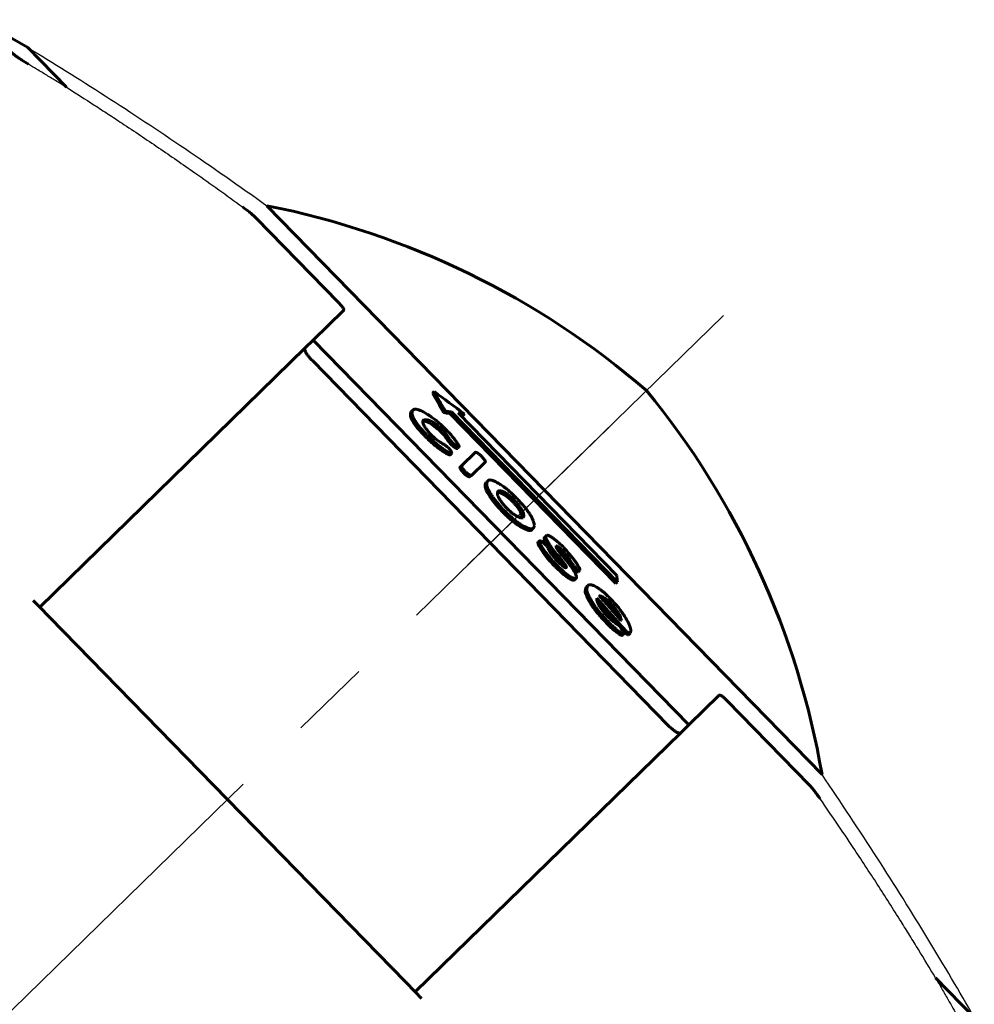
# Model space of a CAD drawing. Header units: millimetres. Extents: x 0 to 210, y 0 to 297.
# Tile 9 of 10: x 142 to 160, y 200 to 218. Entities that reach past the tile are written whole.
import ezdxf

# ---------------------------------------------------------------- set-up
doc = ezdxf.new("R2010")
doc.units = ezdxf.units.MM
for name, pattern in [('K5LT-1', [0]), ('K5LT_AXLED', [19.5, 15, -1.5, 1.5, -1.5]), ('K5LT_BASIC', [0])]:
    doc.linetypes.add(name, pattern=pattern)
doc.layers.add('Системный слой (1)', color=7, linetype='Continuous', true_color=0x6c6c6c)

# ---------------------------------------------------------------- blocks, each defined once
blk = doc.blocks.new('U2')
at = {"layer": 'Системный слой (1)', "color": 143, "linetype": 'K5LT_BASIC', "lineweight": 60, "true_color": 0x33acca}
for p, q in [((152.86, 207.309), (152.818, 207.337)), ((152.908, 207.269), (152.86, 207.309)), ((152.96, 207.215), (152.908, 207.269))]:
    blk.add_line(p, q, dxfattribs=at)
blk = doc.blocks.new('U3')
at = {"layer": 'Системный слой (1)', "color": 143, "linetype": 'K5LT_BASIC', "lineweight": 60, "true_color": 0x33acca}
for p, q in [((152.735, 207.277), (152.855, 207.142)), ((152.855, 207.142), (152.974, 207.007)), ((152.974, 207.007), (153.093, 206.872))]:
    blk.add_line(p, q, dxfattribs=at)
blk = doc.blocks.new('U4')
at = {"layer": 'Системный слой (1)', "color": 143, "linetype": 'K5LT_BASIC', "lineweight": 60, "true_color": 0x33acca}
for p, q in [((153.049, 207.109), (152.998, 207.172)), ((153.091, 207.049), (153.049, 207.109)), ((153.119, 206.998), (153.091, 207.049))]:
    blk.add_line(p, q, dxfattribs=at)
blk = doc.blocks.new('U5')
at = {"layer": 'Системный слой (1)', "color": 143, "linetype": 'K5LT_BASIC', "lineweight": 60, "true_color": 0x33acca}
for p, q in [((151.293, 208.969), (151.232, 209.06)), ((151.327, 208.898), (151.293, 208.969)), ((151.332, 208.85), (151.327, 208.898))]:
    blk.add_line(p, q, dxfattribs=at)
blk = doc.blocks.new('U6')
at = {"layer": 'Системный слой (1)', "color": 143, "linetype": 'K5LT_BASIC', "lineweight": 60, "true_color": 0x33acca}
for p, q in [((153.213, 206.737), (153.256, 206.697)), ((153.256, 206.697), (153.291, 206.672)), ((153.291, 206.672), (153.309, 206.672))]:
    blk.add_line(p, q, dxfattribs=at)
blk = doc.blocks.new('U7')
at = {"layer": 'Системный слой (1)', "color": 143, "linetype": 'K5LT_BASIC', "lineweight": 60, "true_color": 0x33acca}
for p, q in [((151.978, 208.274), (152.008, 208.25)), ((152.008, 208.25), (152.039, 208.22)), ((152.039, 208.22), (152.069, 208.188))]:
    blk.add_line(p, q, dxfattribs=at)
blk = doc.blocks.new('U8')
at = {"layer": 'Системный слой (1)', "color": 143, "linetype": 'K5LT_BASIC', "lineweight": 60, "true_color": 0x33acca}
for p, q in [((150.873, 209.323), (150.879, 209.324)), ((150.879, 209.324), (150.886, 209.323)), ((150.886, 209.323), (150.893, 209.322))]:
    blk.add_line(p, q, dxfattribs=at)
blk = doc.blocks.new('U9')
at = {"layer": 'Системный слой (1)', "color": 143, "linetype": 'K5LT_BASIC', "lineweight": 60, "true_color": 0x33acca}
for p, q in [((149.481, 210.644), (149.542, 210.64)), ((149.542, 210.64), (149.633, 210.601)), ((149.633, 210.601), (149.763, 210.5))]:
    blk.add_line(p, q, dxfattribs=at)
blk = doc.blocks.new('U10')
at = {"layer": 'Системный слой (1)', "color": 143, "linetype": 'K5LT_BASIC', "lineweight": 60, "true_color": 0x33acca}
for p, q in [((151.934, 208.157), (151.998, 208.08)), ((151.998, 208.08), (152.06, 208.004)), ((152.06, 208.004), (152.112, 207.932))]:
    blk.add_line(p, q, dxfattribs=at)

msp = doc.modelspace()

# ---------------------------------------------------------------- linework, layer by layer
at = {"layer": 'Системный слой (1)', "color": 143, "linetype": 'K5LT_BASIC', "lineweight": 60, "true_color": 0x33acca}
for p, q in [((142.1344, 217.5954), (141.2397, 218.1131)), ((142.1344, 217.5954), (142.8567, 216.8553)), ((146.5824, 214.6534), (156.9084, 204.072)), ((146.3826, 214.4225), (147.9167, 212.8505)), ((147.4456, 212.1529), (148.0102, 212.7039)), ((147.4456, 212.1529), (147.2972, 212.0081)), ((147.4456, 212.1529), (154.4297, 204.996)), ((147.2972, 212.0081), (142.3573, 207.1874)), ((147.428, 211.7716), (154.0482, 204.9877)), ((149.6638, 211.1681), (149.693, 211.1965)), ((149.2745, 210.8255), (149.3039, 210.8542)), ((149.867, 210.8042), (149.8962, 210.8328)), ((149.9846, 210.7884), (150.0138, 210.8169)), ((149.9846, 210.7884), (153.0729, 207.6238)), ((150.0138, 210.8169), (153.102, 207.6523)), ((153.0888, 207.7772), (150.1409, 210.798)), ((149.4821, 210.6468), (149.5077, 210.6718)), ((150.1791, 210.7589), (150.2267, 210.751)), ((150.2267, 210.751), (150.2558, 210.7795)), ((149.3916, 210.509), (149.4211, 210.5377)), ((149.7634, 210.5001), (149.7953, 210.4702)), ((149.7927, 210.5287), (149.8247, 210.4988)), ((149.8857, 210.5184), (149.8278, 210.5724)), ((149.5854, 210.3053), (149.6382, 210.2558)), ((149.6148, 210.3341), (149.6676, 210.2846)), ((149.6783, 210.356), (149.6255, 210.4055)), ((149.8855, 210.3771), (149.9148, 210.4057)), ((149.849, 210.0898), (149.8784, 210.1185)), ((149.9582, 210.1468), (149.9374, 210.1666)), ((150.0124, 210.2093), (150.0417, 210.2379)), ((150.1255, 210.1386), (150.1549, 210.1672)), ((150.1549, 210.1672), (150.1583, 210.1706)), ((150.4549, 210.0626), (150.2061, 209.8198)), ((149.9914, 210.0192), (150.0208, 210.0479)), ((150.3898, 209.6369), (150.6443, 209.8853)), ((150.1767, 209.7911), (150.2061, 209.8198)), ((150.2516, 209.6736), (150.281, 209.7023)), ((150.3604, 209.6082), (150.3898, 209.6369)), ((150.6621, 209.5083), (150.6915, 209.537)), ((150.6642, 209.3598), (150.6936, 209.3884)), ((150.8931, 209.322), (150.9224, 209.3506)), ((151.0204, 209.0535), (151.0712, 209.002)), ((151.2318, 209.0597), (151.2611, 209.0883)), ((151.2483, 208.7135), (151.2777, 208.7422)), ((151.5086, 208.6245), (151.5379, 208.6531)), ((151.5379, 208.6531), (151.538, 208.6646)), ((151.5379, 208.6531), (151.5448, 208.6598)), ((151.6226, 208.3944), (151.652, 208.423)), ((151.7457, 208.4859), (151.775, 208.5145)), ((151.7875, 208.5268), (151.775, 208.5145)), ((151.6519, 208.3124), (151.6813, 208.3411)), ((151.7709, 208.339), (151.7465, 208.3647)), ((151.9632, 208.3246), (151.9654, 208.3267)), ((151.9338, 208.1567), (151.9631, 208.1853)), ((152.167, 208.0717), (152.1963, 208.1003)), ((152.1527, 207.9281), (152.1466, 207.9222)), ((152.2744, 207.9153), (152.2892, 207.8993)), ((152.3037, 207.944), (152.3185, 207.9279)), ((152.3699, 207.837), (152.3993, 207.8656)), ((152.3993, 207.8656), (152.4061, 207.8723)), ((152.1003, 207.795), (152.1297, 207.8237)), ((152.3064, 207.6949), (152.3358, 207.7236)), ((152.5043, 207.4646), (152.5337, 207.4933)), ((152.5199, 207.5599), (152.5492, 207.5886)), ((153.0729, 207.6238), (153.102, 207.6523)), ((142.2384, 207.3092), (142.3573, 207.1874)), ((152.7196, 207.3526), (152.7207, 207.3537)), ((152.7762, 207.3983), (152.766, 207.3979)), ((152.7701, 207.3923), (152.7762, 207.3983)), ((142.3573, 207.1874), (142.5393, 207.0009)), ((152.9978, 207.1723), (152.9599, 207.2154)), ((153.0271, 207.2009), (152.9892, 207.244)), ((153.097, 207.2081), (153.0681, 207.241)), ((142.5393, 207.0009), (149.1594, 200.217)), ((153.055, 206.7458), (153.0844, 206.7746)), ((153.1462, 206.8253), (153.1688, 206.8474)), ((153.1749, 206.7924), (153.1517, 206.8192)), ((153.1705, 206.9387), (153.1772, 206.9356)), ((153.1961, 206.6625), (153.2256, 206.6912)), ((153.2256, 206.6912), (153.2278, 206.6934)), ((153.309, 206.6716), (153.3384, 206.7003)), ((153.3384, 206.7003), (153.3518, 206.7438)), ((154.4297, 204.996), (154.9944, 205.547)), ((155.1386, 205.4499), (156.6727, 203.8779)), ((154.4297, 204.996), (154.2814, 204.8512)), ((149.3414, 200.0305), (154.2814, 204.8512)), ((149.1594, 200.217), (149.3414, 200.0305)), ((159.0186, 200.2936), (159.7409, 199.5534)), ((149.3414, 200.0305), (149.4603, 199.9087))]:
    msp.add_line(p, q, dxfattribs=at)
at = {"layer": 'Системный слой (1)', "color": 30, "linetype": 'K5LT_AXLED', "lineweight": 18, "true_color": 0xff8000}
for p, q in [((150.314, 207.9659), (155.0761, 212.6129)), ((93.5393, 152.5617), (152.9591, 210.547))]:
    msp.add_line(p, q, dxfattribs=at)
at = {"layer": 'Системный слой (1)', "color": 143, "linetype": 'K5LT_BASIC', "lineweight": 60, "true_color": 0x33acca}
for centre, start, end in [((143.5983, 199.5485), 49.26992, 78.8245), ((141.7351, 201.4578), 9.7755, 39.33008)]:
    msp.add_arc(centre, 15.3968, start, end, dxfattribs=at)
at = {"layer": 'Системный слой (1)', "color": 7, "linetype": 'K5LT-1'}
for points in [[(142.1344, 217.5954), (142.6081, 217.3096), (143.5697, 216.7103), (145.0533, 215.7292), (146.0686, 215.0209), (146.5824, 214.6534)], [(159.7409, 199.5534), (159.4667, 200.0339), (158.8911, 201.0099), (157.9465, 202.517), (157.2632, 203.5493), (156.9084, 204.072)]]:
    msp.add_open_spline(points, degree=3, dxfattribs=at)
at = {"layer": 'Системный слой (1)', "color": 143, "linetype": 'K5LT_BASIC', "lineweight": 60, "true_color": 0x33acca}
for points, knots in [([(141.8351, 217.503), (141.8397, 217.4982), (141.8489, 217.4897), (141.8736, 217.4688), (141.9087, 217.4418), (141.9643, 217.4024), (142.0404, 217.3513), (142.1062, 217.3099), (142.1481, 217.2846)], [0, 0, 0, 0, 1.0451302, 1.6469918, 3.4392669, 4.7420115, 6.3161805, 9, 9, 9, 9]), ([(146.3826, 214.4225), (146.374, 214.4314), (146.3525, 214.4523), (146.3094, 214.4908), (146.2366, 214.5512), (146.1715, 214.6008), (146.1286, 214.6321)], [0, 0, 0, 0, 1.1718798, 2.5439565, 4.107585, 7, 7, 7, 7]), ([(148.0102, 212.7039), (148.0128, 212.7064), (148.0156, 212.7143), (148.0108, 212.7309), (148.0004, 212.7501), (147.9885, 212.7679), (147.9646, 212.7992), (147.9387, 212.828), (147.9167, 212.8505)], [0, 0, 0, 0, 1.5124306, 3.2851061, 4.2756119, 5.3035939, 6.316946, 9, 9, 9, 9]), ([(147.2972, 212.0081), (147.2914, 212.0024), (147.2861, 211.988), (147.2918, 211.958), (147.3048, 211.9289), (147.3237, 211.8969), (147.3467, 211.8641), (147.3823, 211.8203), (147.4102, 211.7899), (147.428, 211.7716)], [0, 0, 0, 0, 1.9716308, 3.5118616, 4.9169064, 5.76719, 7.2077725, 8.3443421, 10, 10, 10, 10]), ([(149.3916, 210.509), (149.3752, 210.5292), (149.3453, 210.5678), (149.3118, 210.6168), (149.2888, 210.6559), (149.272, 210.6894), (149.2547, 210.7343), (149.2496, 210.777), (149.2595, 210.8078), (149.2698, 210.8209), (149.2745, 210.8255)], [0, 0, 0, 0, 1.2789061, 2.5054344, 3.4466543, 4.3111215, 5.3909442, 7.8167878, 9.7333633, 11, 11, 11, 11]), ([(149.4211, 210.5377), (149.4036, 210.5593), (149.3728, 210.5992), (149.3401, 210.6474), (149.3182, 210.6847), (149.3014, 210.7181), (149.2858, 210.7586), (149.2796, 210.7977), (149.2859, 210.8313), (149.2967, 210.8472), (149.3039, 210.8542)], [0, 0, 0, 0, 1.3651851, 2.5914758, 3.4182493, 4.2677758, 5.4477127, 7.3728624, 9.0648523, 11, 11, 11, 11]), ([(149.3039, 210.8542), (149.3104, 210.8605), (149.3256, 210.8683), (149.3546, 210.8688), (149.3826, 210.8635), (149.4142, 210.8537), (149.4509, 210.8383), (149.5034, 210.8119), (149.5582, 210.78), (149.6022, 210.7517), (149.6191, 210.7405)], [0, 0, 0, 0, 1.9513253, 3.4299821, 4.4229162, 5.4035158, 6.8217171, 7.8625226, 9.8138673, 11, 11, 11, 11]), ([(149.6255, 210.4055), (149.6037, 210.4297), (149.5684, 210.4711), (149.5302, 210.5224), (149.5069, 210.5591), (149.492, 210.5883), (149.4824, 210.6152), (149.4788, 210.6453), (149.4861, 210.6602), (149.4932, 210.6672)], [0, 0, 0, 0, 1.832458, 3.1521814, 4.2365019, 5.2220191, 6.2396373, 7.6024616, 10, 10, 10, 10]), ([(149.5077, 210.6718), (149.5175, 210.6732), (149.5334, 210.6741), (149.5593, 210.6712), (149.58, 210.6667), (149.6056, 210.6583), (149.6293, 210.648), (149.6521, 210.6359), (149.6694, 210.6257), (149.6873, 210.6142), (149.7105, 210.598), (149.7454, 210.5712), (149.7747, 210.5455), (149.7927, 210.5287)], [0, 0, 0, 0, 2.7250504, 3.9871013, 5.5440317, 6.6794006, 8.3184132, 9.0393398, 9.6470552, 10.4290951, 11.085531, 12.1490078, 14, 14, 14, 14]), ([(149.8278, 210.5724), (149.8047, 210.594), (149.7675, 210.6267), (149.7065, 210.6763), (149.6603, 210.7112), (149.6284, 210.734), (149.6191, 210.7405)], [0, 0, 0, 0, 2.3154942, 3.6670503, 6.0243647, 7, 7, 7, 7]), ([(149.5854, 210.3053), (149.574, 210.3159), (149.5503, 210.3391), (149.5136, 210.3768), (149.4692, 210.4239), (149.4281, 210.4687), (149.4006, 210.499), (149.3916, 210.509)], [0, 0, 0, 0, 1.2757485, 2.7395005, 4.4031981, 6.8129526, 8, 8, 8, 8]), ([(149.6148, 210.3341), (149.6035, 210.3447), (149.5798, 210.3679), (149.5431, 210.4055), (149.4986, 210.4527), (149.4576, 210.4974), (149.4301, 210.5277), (149.4211, 210.5377)], [0, 0, 0, 0, 1.2754249, 2.7389814, 4.4026894, 6.8127514, 8, 8, 8, 8]), ([(149.8855, 210.3771), (149.8775, 210.3859), (149.8636, 210.4008), (149.8442, 210.4214), (149.8263, 210.4399), (149.8102, 210.4561), (149.7993, 210.4665), (149.7953, 210.4702)], [0, 0, 0, 0, 2.266148, 3.854738, 5.2844883, 7.0157176, 8, 8, 8, 8]), ([(149.9148, 210.4057), (149.9068, 210.4145), (149.893, 210.4294), (149.8736, 210.45), (149.8557, 210.4685), (149.8396, 210.4846), (149.8287, 210.4951), (149.8247, 210.4988)], [0, 0, 0, 0, 2.2628438, 3.850205, 5.2795574, 7.012736, 8, 8, 8, 8]), ([(149.8857, 210.5184), (149.9126, 210.4918), (149.9547, 210.4487), (150.0151, 210.3824), (150.0475, 210.3439), (150.0651, 210.3217)], [0, 0, 0, 0, 2.4102034, 3.8693939, 6, 6, 6, 6]), ([(149.6382, 210.2558), (149.657, 210.2382), (149.6939, 210.206), (149.7454, 210.165), (149.7968, 210.1266), (149.8301, 210.1029), (149.849, 210.0898)], [0, 0, 0, 0, 1.8474139, 3.5799332, 5.0182912, 7, 7, 7, 7]), ([(149.6676, 210.2846), (149.6864, 210.2669), (149.7233, 210.2347), (149.7748, 210.1937), (149.8262, 210.1553), (149.8595, 210.1317), (149.8784, 210.1185)], [0, 0, 0, 0, 1.8475143, 3.5800942, 5.0184281, 7, 7, 7, 7]), ([(149.879, 210.2106), (149.8625, 210.2197), (149.8394, 210.2331), (149.811, 210.2514), (149.7905, 210.2652), (149.7639, 210.284), (149.7271, 210.3127), (149.698, 210.3377), (149.6815, 210.353), (149.6783, 210.356)], [0, 0, 0, 0, 2.8897642, 3.8171966, 4.4198761, 6.0053443, 7.6964706, 9.5522038, 10, 10, 10, 10]), ([(150.0124, 210.2093), (150.0084, 210.2131), (150.0021, 210.2198), (149.9929, 210.2302), (149.9844, 210.2405), (149.9749, 210.2524), (149.9607, 210.2708), (149.9419, 210.2963), (149.9153, 210.3337), (149.8966, 210.3608), (149.8855, 210.3771)], [0, 0, 0, 0, 0.6723951, 1.17143, 1.8480757, 2.541571, 3.401959, 5.3784083, 7.5592419, 11, 11, 11, 11]), ([(150.0417, 210.2379), (150.0377, 210.2417), (150.0314, 210.2484), (150.0223, 210.2588), (150.0137, 210.2691), (150.0043, 210.281), (149.99, 210.2995), (149.9713, 210.3249), (149.9446, 210.3624), (149.9259, 210.3894), (149.9148, 210.4057)], [0, 0, 0, 0, 0.6723387, 1.1713486, 1.8479751, 2.5414567, 3.4018346, 5.3782871, 7.5591582, 11, 11, 11, 11]), ([(150.1583, 210.1706), (150.1597, 210.172), (150.16, 210.1763), (150.1576, 210.1836), (150.155, 210.1898), (150.1518, 210.1964), (150.1467, 210.2056), (150.1397, 210.2172), (150.1296, 210.2328), (150.1107, 210.2606), (150.0882, 210.2914), (150.0703, 210.315), (150.0651, 210.3217)], [0, 0, 0, 0, 1.279413, 2.149807, 2.5664235, 3.2112062, 4.0392352, 5.0498892, 6.1629428, 7.8381734, 11.5243541, 13, 13, 13, 13]), ([(149.849, 210.0898), (149.8697, 210.0767), (149.8982, 210.0591), (149.9296, 210.0412), (149.9477, 210.0316), (149.9616, 210.0249), (149.9756, 210.0194), (149.9857, 210.0169), (149.9903, 210.0181), (149.9914, 210.0192)], [0, 0, 0, 0, 3.6529925, 5.0302042, 5.9385081, 7.2421654, 7.9409125, 9.2058766, 10, 10, 10, 10]), ([(150.0208, 210.0479), (150.0193, 210.0464), (150.0142, 210.0458), (150.0043, 210.0485), (149.9943, 210.0523), (149.9827, 210.0575), (149.9626, 210.0678), (149.9329, 210.0847), (149.9023, 210.1035), (149.884, 210.115), (149.8784, 210.1185)], [0, 0, 0, 0, 1.1933788, 2.2282662, 2.9239151, 3.7851829, 4.9857355, 7.4337006, 9.9133397, 11, 11, 11, 11]), ([(149.879, 210.2106), (149.8846, 210.207), (149.8959, 210.1996), (149.9101, 210.1895), (149.9239, 210.1787), (149.932, 210.1717), (149.9374, 210.1666)], [0, 0, 0, 0, 2.2031911, 4.2593437, 5.1171687, 7, 7, 7, 7]), ([(150.0208, 210.0479), (150.0208, 210.0527), (150.0197, 210.0614), (150.0151, 210.074), (150.0106, 210.0831), (150.0061, 210.091), (149.9999, 210.1003), (149.9918, 210.1111), (149.9787, 210.1266), (149.9663, 210.1391), (149.9582, 210.1468)], [0, 0, 0, 0, 2.8075586, 4.4486493, 5.1363766, 6.0710191, 7.0319769, 7.8784877, 9.0023451, 11, 11, 11, 11]), ([(150.0124, 210.2093), (150.0244, 210.1985), (150.0423, 210.183), (150.0623, 210.1671), (150.0737, 210.1586), (150.0834, 210.1518), (150.0933, 210.1455), (150.1018, 210.1409), (150.1087, 210.138), (150.1144, 210.1364), (150.1208, 210.1358), (150.124, 210.1371), (150.1255, 210.1386)], [0, 0, 0, 0, 3.2061386, 4.6097338, 5.3374517, 6.3367439, 7.3805109, 8.3640482, 9.2538694, 10.1222414, 11.0335056, 13, 13, 13, 13]), ([(150.0417, 210.2379), (150.0538, 210.2271), (150.0716, 210.2116), (150.0916, 210.1957), (150.103, 210.1872), (150.1127, 210.1804), (150.1226, 210.1741), (150.1311, 210.1696), (150.138, 210.1666), (150.1437, 210.165), (150.1501, 210.1644), (150.1533, 210.1657), (150.1549, 210.1672)], [0, 0, 0, 0, 3.2062523, 4.60989, 5.3376268, 6.3369433, 7.3807343, 8.3642944, 9.2541337, 10.1225072, 11.0337334, 13, 13, 13, 13]), ([(150.5669, 210.0003), (150.5536, 210.0124), (150.5369, 210.0268), (150.5186, 210.0407), (150.5091, 210.0475), (150.4983, 210.0546), (150.4866, 210.061), (150.4735, 210.0663), (150.4622, 210.0674), (150.4569, 210.0646), (150.4549, 210.0626)], [0, 0, 0, 0, 2.6769728, 3.2717834, 3.8642633, 4.7513591, 5.8120296, 6.9664022, 9.0044414, 11, 11, 11, 11]), ([(150.6443, 209.8853), (150.6463, 209.8872), (150.6478, 209.8915), (150.6458, 209.9003), (150.6425, 209.9081), (150.6372, 209.9173), (150.6296, 209.9287), (150.62, 209.9412), (150.6005, 209.9648), (150.5817, 209.985), (150.5669, 210.0003)], [0, 0, 0, 0, 2.0762244, 3.0274914, 3.834833, 4.760483, 5.7418109, 6.73699, 7.688889, 11, 11, 11, 11]), ([(150.1767, 209.7911), (150.1751, 209.7896), (150.173, 209.7856), (150.1737, 209.7774), (150.1771, 209.768), (150.182, 209.7583), (150.1897, 209.7463), (150.1995, 209.733), (150.2103, 209.7195), (150.227, 209.6999), (150.2411, 209.6846), (150.2516, 209.6736)], [0, 0, 0, 0, 1.6031677, 3.1392009, 4.0574598, 5.0959356, 6.1879171, 7.3659704, 8.463029, 9.4199015, 12, 12, 12, 12]), ([(150.2061, 209.8198), (150.2046, 209.8183), (150.2024, 209.8143), (150.2031, 209.8061), (150.2065, 209.7967), (150.2115, 209.7871), (150.2191, 209.775), (150.2289, 209.7617), (150.2397, 209.7483), (150.2565, 209.7286), (150.2705, 209.7133), (150.281, 209.7023)], [0, 0, 0, 0, 1.6031934, 3.1392534, 4.0575322, 5.0960404, 6.1880699, 7.3662002, 8.4633076, 9.420194, 12, 12, 12, 12]), ([(150.281, 209.7023), (150.2866, 209.6968), (150.2953, 209.6887), (150.3074, 209.6783), (150.3176, 209.67), (150.3291, 209.6616), (150.3411, 209.6538), (150.3567, 209.6452), (150.3739, 209.6387), (150.3847, 209.6371), (150.3898, 209.6369)], [0, 0, 0, 0, 1.3545073, 2.0239105, 2.8303032, 3.7742266, 4.8503098, 5.9945001, 8.3660668, 11, 11, 11, 11]), ([(150.2516, 209.6736), (150.2572, 209.6681), (150.2658, 209.66), (150.278, 209.6496), (150.2882, 209.6413), (150.2997, 209.6328), (150.3117, 209.6251), (150.3273, 209.6165), (150.3445, 209.61), (150.3553, 209.6084), (150.3604, 209.6082)], [0, 0, 0, 0, 1.3544359, 2.0238046, 2.8301567, 3.7740324, 4.8500635, 5.9942061, 8.3657497, 11, 11, 11, 11]), ([(150.6642, 209.3598), (150.6575, 209.3763), (150.6473, 209.4063), (150.6402, 209.4471), (150.6435, 209.4828), (150.6544, 209.5008), (150.6621, 209.5083)], [0, 0, 0, 0, 1.5225077, 2.9797074, 4.8627339, 7, 7, 7, 7]), ([(150.6915, 209.537), (150.6805, 209.5262), (150.6719, 209.5083), (150.6709, 209.477), (150.6736, 209.4465), (150.6829, 209.4149), (150.6936, 209.3884)], [0, 0, 0, 0, 3.0340643, 3.6910989, 4.5722768, 7, 7, 7, 7]), ([(151.0243, 209.3985), (150.9976, 209.4186), (150.9488, 209.4536), (150.8878, 209.4926), (150.8386, 209.5198), (150.7999, 209.5373), (150.7632, 209.5493), (150.7258, 209.5543), (150.7034, 209.5473), (150.6931, 209.5386), (150.6915, 209.537)], [0, 0, 0, 0, 1.7674502, 3.2937634, 4.4582526, 5.7389543, 6.8031834, 8.3075844, 10.5417573, 11, 11, 11, 11]), ([(150.6642, 209.3598), (150.6786, 209.331), (150.7005, 209.2914), (150.7404, 209.2292), (150.7744, 209.1802), (150.8209, 209.1198), (150.8669, 209.0649), (150.9164, 209.0098), (150.9497, 208.9749), (150.9698, 208.9545)], [0, 0, 0, 0, 2.6765203, 3.4114969, 4.8930842, 6.3075484, 7.6387923, 8.6012263, 10, 10, 10, 10]), ([(150.6936, 209.3884), (150.708, 209.3597), (150.7299, 209.3201), (150.7698, 209.2579), (150.8038, 209.209), (150.8503, 209.1485), (150.8964, 209.0936), (150.9458, 209.0385), (150.9791, 209.0036), (150.9992, 208.9833)], [0, 0, 0, 0, 2.6765769, 3.4115685, 4.8931843, 6.3076687, 7.638904, 8.6013032, 10, 10, 10, 10]), ([(150.886, 209.3436), (150.8796, 209.3374), (150.8718, 209.325), (150.8693, 209.3036), (150.8714, 209.2819), (150.8779, 209.2591), (150.8916, 209.2286), (150.9086, 209.1981), (150.9356, 209.1576), (150.973, 209.1086), (151.0038, 209.0724), (151.0204, 209.0535)], [0, 0, 0, 0, 2.3466265, 3.6986291, 4.4443002, 6.0534298, 6.8758247, 7.9591138, 9.1330437, 10.5096166, 12, 12, 12, 12]), ([(150.886, 209.3436), (150.8886, 209.3462), (150.8935, 209.3496), (150.902, 209.3521), (150.9108, 209.3527), (150.918, 209.3517), (150.9224, 209.3506)], [0, 0, 0, 0, 2.4519606, 3.9306816, 5.2883408, 7, 7, 7, 7]), ([(151.1756, 209.184), (151.163, 209.1969), (151.1446, 209.2148), (151.1126, 209.2437), (151.0883, 209.2639), (151.0651, 209.2815), (151.0476, 209.2939), (151.0273, 209.3072), (151.005, 209.3201), (150.9789, 209.3331), (150.9506, 209.3441), (150.9318, 209.3488), (150.9224, 209.3506)], [0, 0, 0, 0, 1.5782859, 2.2446016, 3.8885531, 4.5724522, 5.2749984, 6.256356, 7.4895584, 8.7539176, 10.7457457, 13, 13, 13, 13]), ([(151.0243, 209.3985), (151.0504, 209.3774), (151.0869, 209.3466), (151.1534, 209.2868), (151.193, 209.2487), (151.2218, 209.2196)], [0, 0, 0, 0, 2.4271825, 3.3390742, 6, 6, 6, 6]), ([(151.1463, 209.1554), (151.1337, 209.1682), (151.1153, 209.1861), (151.0833, 209.2151), (151.059, 209.2353), (151.0358, 209.2529), (151.0183, 209.2653), (150.998, 209.2786), (150.9757, 209.2915), (150.9495, 209.3045), (150.9212, 209.3154), (150.9024, 209.3202), (150.8931, 209.322)], [0, 0, 0, 0, 1.5782207, 2.2445091, 3.8883942, 4.5722653, 5.2747809, 6.2560966, 7.4892534, 8.7535816, 10.7454343, 13, 13, 13, 13]), ([(151.1463, 209.1554), (151.1548, 209.1469), (151.1694, 209.1316), (151.1896, 209.1093), (151.2099, 209.086), (151.2238, 209.0694), (151.2318, 209.0597)], [0, 0, 0, 0, 1.9113967, 3.3591588, 4.8450741, 7, 7, 7, 7]), ([(151.1756, 209.184), (151.1841, 209.1755), (151.1987, 209.1602), (151.2189, 209.1379), (151.2392, 209.1146), (151.2531, 209.098), (151.2611, 209.0883)], [0, 0, 0, 0, 1.9110245, 3.3587537, 4.8447635, 7, 7, 7, 7]), ([(151.5576, 208.7028), (151.5558, 208.7239), (151.5486, 208.7613), (151.5283, 208.8139), (151.5135, 208.8452), (151.4977, 208.8757), (151.4789, 208.9078), (151.4511, 208.9503), (151.4178, 208.9973), (151.3669, 209.0618), (151.2988, 209.1398), (151.249, 209.192), (151.2218, 209.2196)], [0, 0, 0, 0, 2.7743415, 4.3309187, 4.9742864, 5.4371557, 6.7982426, 7.3632662, 8.367729, 9.8666304, 11.316507, 13, 13, 13, 13]), ([(150.9992, 208.9833), (151.0168, 208.9654), (151.0432, 208.9393), (151.085, 208.8997), (151.1276, 208.861), (151.1806, 208.8158), (151.232, 208.7752), (151.2641, 208.7518), (151.2777, 208.7422)], [0, 0, 0, 0, 1.6981661, 2.5244401, 3.944254, 5.6999122, 7.5699363, 9, 9, 9, 9]), ([(151.0712, 209.002), (151.0822, 208.9909), (151.0986, 208.975), (151.1196, 208.9563), (151.1346, 208.9436), (151.15, 208.9312), (151.1667, 208.9186), (151.1844, 208.9063), (151.2023, 208.8947), (151.2296, 208.8787), (151.2593, 208.8643), (151.289, 208.853), (151.3049, 208.8483), (151.3121, 208.8463)], [0, 0, 0, 0, 1.5612435, 2.2691567, 2.9083726, 3.6523457, 4.4764738, 5.3796021, 6.38173, 7.4099395, 10.1372257, 12.185697, 14, 14, 14, 14]), ([(151.3474, 208.8503), (151.3554, 208.8581), (151.3631, 208.8731), (151.3621, 208.9034), (151.3551, 208.9321), (151.3389, 208.9698), (151.3125, 209.0157), (151.2849, 209.0563), (151.2666, 209.081), (151.2611, 209.0883)], [0, 0, 0, 0, 2.7181049, 3.876554, 5.1625519, 6.639563, 8.0520475, 9.4294, 10, 10, 10, 10]), ([(150.9698, 208.9545), (150.9873, 208.9367), (151.0138, 208.9105), (151.0556, 208.871), (151.0981, 208.8323), (151.1511, 208.787), (151.2026, 208.7465), (151.2347, 208.7231), (151.2483, 208.7135)], [0, 0, 0, 0, 1.6980993, 2.524342, 3.9441059, 5.6997457, 7.5698312, 9, 9, 9, 9]), ([(151.3474, 208.8503), (151.3463, 208.8505), (151.3448, 208.8507), (151.3426, 208.8508), (151.3401, 208.8507), (151.3365, 208.8505), (151.3318, 208.8499), (151.3234, 208.8487), (151.3168, 208.8473), (151.3121, 208.8463)], [0, 0, 0, 0, 0.6403008, 1.0572354, 1.682193, 2.6329747, 3.9752792, 5.6859841, 10, 10, 10, 10]), ([(151.2483, 208.7135), (151.276, 208.6963), (151.3224, 208.6691), (151.3854, 208.6374), (151.436, 208.618), (151.4729, 208.6118), (151.4957, 208.6152), (151.505, 208.6209), (151.5086, 208.6245)], [0, 0, 0, 0, 2.0405229, 3.5153808, 5.3023824, 6.9167146, 8.0103347, 9, 9, 9, 9]), ([(151.2777, 208.7422), (151.3054, 208.725), (151.3518, 208.6978), (151.4149, 208.6661), (151.4654, 208.6467), (151.5023, 208.6405), (151.525, 208.6439), (151.5343, 208.6496), (151.5379, 208.6531)], [0, 0, 0, 0, 2.0406115, 3.515526, 5.3025779, 6.9180665, 8.0104293, 9, 9, 9, 9]), ([(151.5448, 208.6598), (151.5446, 208.6597), (151.5442, 208.6595), (151.5427, 208.6603), (151.5406, 208.662), (151.539, 208.6636), (151.538, 208.6646)], [0, 0, 0, 0, 1.8508867, 3.2292273, 4.5332029, 7, 7, 7, 7]), ([(151.5576, 208.7028), (151.556, 208.6966), (151.5536, 208.6879), (151.5506, 208.6772), (151.5489, 208.6712), (151.5475, 208.6668), (151.5465, 208.6636), (151.5457, 208.6614), (151.5451, 208.6602), (151.5448, 208.6598)], [0, 0, 0, 0, 4.2438686, 5.9771558, 7.3838629, 8.3984253, 9.0504886, 9.6450032, 10, 10, 10, 10]), ([(151.6813, 208.3411), (151.6756, 208.3521), (151.6675, 208.3685), (151.6592, 208.3874), (151.6551, 208.398), (151.6526, 208.4054), (151.6508, 208.4125), (151.65, 208.4189), (151.651, 208.4221), (151.652, 208.423)], [0, 0, 0, 0, 3.2959333, 4.9694599, 6.1477925, 6.9865636, 7.7375551, 9.0116448, 10, 10, 10, 10]), ([(151.7465, 208.3647), (151.7421, 208.3694), (151.7354, 208.3763), (151.7258, 208.3852), (151.7176, 208.3923), (151.7083, 208.3998), (151.6986, 208.4066), (151.6855, 208.4145), (151.6722, 208.4201), (151.6605, 208.4227), (151.6545, 208.4231), (151.652, 208.423)], [0, 0, 0, 0, 1.2794272, 1.9181627, 2.6941213, 3.6128347, 4.6792107, 5.7805237, 8.2625553, 10.3558053, 12, 12, 12, 12]), ([(151.7457, 208.4859), (151.7416, 208.4819), (151.7378, 208.4716), (151.7418, 208.4474), (151.7529, 208.4189), (151.7685, 208.3893), (151.7863, 208.3594), (151.806, 208.3289), (151.8314, 208.292), (151.873, 208.2347), (151.9081, 208.1891), (151.9338, 208.1567)], [0, 0, 0, 0, 1.6355809, 2.7842623, 4.0423735, 5.2987446, 5.9827908, 7.0133654, 8.1741781, 9.2875909, 12, 12, 12, 12]), ([(151.9631, 208.1853), (151.9348, 208.2212), (151.8908, 208.2785), (151.8463, 208.3413), (151.8167, 208.3861), (151.7931, 208.4256), (151.7741, 208.4659), (151.7682, 208.4897), (151.769, 208.5057), (151.772, 208.5116), (151.775, 208.5145)], [0, 0, 0, 0, 2.7685473, 4.3814799, 5.0838257, 6.5780028, 7.9551052, 9.3630487, 9.9202128, 11, 11, 11, 11]), ([(151.9276, 208.4518), (151.9121, 208.4638), (151.887, 208.4821), (151.8549, 208.5025), (151.833, 208.5139), (151.809, 208.5239), (151.7956, 208.5266), (151.7875, 208.5268)], [0, 0, 0, 0, 2.0141092, 3.3892621, 4.8167446, 5.7033062, 8, 8, 8, 8]), ([(151.9276, 208.4518), (151.9426, 208.4406), (151.9653, 208.4224), (152.0097, 208.3845), (152.0385, 208.3585), (152.0598, 208.3387)], [0, 0, 0, 0, 2.1961832, 3.1836313, 6, 6, 6, 6]), ([(151.6226, 208.3944), (151.6213, 208.3932), (151.6205, 208.3889), (151.6221, 208.38), (151.6255, 208.3697), (151.6314, 208.3545), (151.6404, 208.3352), (151.6484, 208.3192), (151.6519, 208.3124)], [0, 0, 0, 0, 1.1406444, 2.4603104, 3.4827351, 4.6388398, 7.1930374, 9, 9, 9, 9]), ([(151.6519, 208.3124), (151.6661, 208.2889), (151.689, 208.2525), (151.7235, 208.2017), (151.7487, 208.1665), (151.7758, 208.1304), (151.809, 208.0884), (151.8458, 208.0451), (151.8725, 208.0157), (151.8822, 208.0053)], [0, 0, 0, 0, 2.5799013, 3.8305025, 5.0994663, 6.0111602, 7.2611381, 9.0185525, 10, 10, 10, 10]), ([(151.6813, 208.3411), (151.6955, 208.3176), (151.7184, 208.2812), (151.7529, 208.2304), (151.7781, 208.1952), (151.8053, 208.1591), (151.8384, 208.1171), (151.8752, 208.0738), (151.9019, 208.0445), (151.9116, 208.0341)], [0, 0, 0, 0, 2.5799655, 3.830598, 5.0995881, 6.0112961, 7.2612801, 9.0186279, 10, 10, 10, 10]), ([(151.7709, 208.339), (151.7759, 208.3337), (151.7833, 208.325), (151.7923, 208.3129), (151.8015, 208.2997), (151.8115, 208.2837), (151.8225, 208.2641), (151.8336, 208.2426), (151.8406, 208.2276), (151.8442, 208.2198)], [0, 0, 0, 0, 1.1351993, 1.8072499, 2.6161521, 4.1404059, 5.6840885, 7.6833973, 10, 10, 10, 10]), ([(152.0762, 208.1451), (152.0597, 208.1648), (152.0348, 208.1951), (152.0087, 208.2294), (151.9922, 208.2523), (151.9812, 208.2689), (151.9727, 208.2833), (151.9678, 208.2926), (151.9634, 208.3022), (151.9606, 208.3112), (151.96, 208.3195), (151.9617, 208.3231), (151.9632, 208.3246)], [0, 0, 0, 0, 3.4486804, 5.1895502, 6.0989463, 7.6613079, 8.3667063, 9.1091836, 9.7580006, 10.7895861, 11.7533402, 13, 13, 13, 13]), ([(151.9654, 208.3267), (151.9693, 208.3256), (151.9758, 208.323), (151.9863, 208.3172), (151.996, 208.3112), (152.0088, 208.302), (152.0242, 208.2896), (152.0417, 208.2741), (152.0668, 208.2503), (152.086, 208.2303), (152.0988, 208.2167)], [0, 0, 0, 0, 1.5778864, 2.3065769, 3.2004787, 4.2508817, 5.5145592, 6.7746646, 8.1303399, 11, 11, 11, 11]), ([(152.0598, 208.3387), (152.0683, 208.3305), (152.0889, 208.3097), (152.1169, 208.2801), (152.1363, 208.2592), (152.1437, 208.251)], [0, 0, 0, 0, 1.7838753, 4.3576331, 6, 6, 6, 6]), ([(152.4061, 207.8723), (152.4061, 207.8795), (152.4029, 207.8955), (152.3896, 207.9268), (152.3723, 207.9578), (152.3527, 207.9886), (152.3344, 208.0154), (152.3154, 208.0415), (152.2905, 208.0747), (152.2568, 208.1176), (152.2058, 208.1795), (152.167, 208.2246), (152.1437, 208.251)], [0, 0, 0, 0, 1.5388789, 2.7827953, 4.137798, 4.9874455, 5.9166984, 6.7262705, 7.4460713, 8.9770332, 10.6096724, 13, 13, 13, 13]), ([(151.8442, 208.2198), (151.8505, 208.2097), (151.8625, 208.1923), (151.8815, 208.1667), (151.8993, 208.1439), (151.9281, 208.108), (151.952, 208.0795), (151.969, 208.0595)], [0, 0, 0, 0, 1.6910595, 2.7267987, 3.8561036, 5.0781545, 8, 8, 8, 8]), ([(151.9631, 208.1853), (151.9831, 208.1622), (152.0094, 208.1313), (152.0463, 208.087), (152.0721, 208.0553), (152.0983, 208.0219), (152.1182, 207.9951), (152.1332, 207.9736), (152.1432, 207.958), (152.1503, 207.9449), (152.1539, 207.9357), (152.1542, 207.9303), (152.1532, 207.9286), (152.1527, 207.9281)], [0, 0, 0, 0, 3.5109225, 4.5814933, 6.572167, 8.2417552, 9.6178305, 10.6489237, 11.6364922, 12.2249489, 13.0732125, 13.6563505, 14, 14, 14, 14]), ([(152.1466, 207.9222), (152.1451, 207.9207), (152.1423, 207.9196), (152.1368, 207.9201), (152.1323, 207.9212), (152.1247, 207.9243), (152.1155, 207.9296), (152.1037, 207.9375), (152.0912, 207.9468), (152.0763, 207.9588), (152.0556, 207.9766), (152.0295, 208.0004), (151.9989, 208.0297), (151.9786, 208.0499), (151.969, 208.0595)], [0, 0, 0, 0, 1.4078478, 1.8522918, 2.5266332, 3.1772156, 4.3734047, 5.1401712, 6.1559397, 7.3318919, 8.4989699, 10.6659059, 12.9298534, 15, 15, 15, 15]), ([(152.167, 208.0717), (152.1504, 208.0936), (152.1276, 208.1223), (152.0938, 208.1614), (152.079, 208.1779), (152.0695, 208.1881)], [0, 0, 0, 0, 3.4545724, 4.4041418, 6, 6, 6, 6]), ([(152.3247, 207.8043), (152.3228, 207.8097), (152.3163, 207.8239), (152.3016, 207.8495), (152.2807, 207.8815), (152.2566, 207.9159), (152.2221, 207.9627), (152.1633, 208.0388), (152.1105, 208.1037), (152.0762, 208.1451)], [0, 0, 0, 0, 0.70292, 1.6346871, 2.5344476, 3.6045591, 4.6444758, 6.5325237, 10, 10, 10, 10]), ([(152.1963, 208.1003), (152.1797, 208.1222), (152.1569, 208.1509), (152.1232, 208.19), (152.1083, 208.2065), (152.0988, 208.2167)], [0, 0, 0, 0, 3.4544328, 4.4040602, 6, 6, 6, 6]), ([(152.2744, 207.9153), (152.2711, 207.9189), (152.2662, 207.9246), (152.2587, 207.9336), (152.2513, 207.9431), (152.2422, 207.9552), (152.2287, 207.974), (152.2116, 207.9996), (152.1897, 208.034), (152.1751, 208.0581), (152.167, 208.0717)], [0, 0, 0, 0, 0.6978562, 1.0809967, 1.7264989, 2.524395, 3.4742982, 5.5224142, 7.8753026, 11, 11, 11, 11]), ([(152.3037, 207.944), (152.298, 207.9502), (152.2888, 207.9611), (152.2768, 207.9766), (152.2669, 207.9903), (152.2561, 208.0057), (152.2445, 208.0229), (152.23, 208.0452), (152.2138, 208.0713), (152.2021, 208.0905), (152.1963, 208.1003)], [0, 0, 0, 0, 1.2063075, 2.082011, 3.0055367, 3.924829, 5.2264393, 6.6120641, 8.7440803, 11, 11, 11, 11]), ([(151.8822, 208.0053), (151.8969, 207.9896), (151.9257, 207.9597), (151.973, 207.9129), (152.0311, 207.8576), (152.0748, 207.8178), (152.1003, 207.795)], [0, 0, 0, 0, 1.4408806, 2.7870612, 4.5280983, 7, 7, 7, 7]), ([(152.1297, 207.8237), (152.1178, 207.8344), (152.0977, 207.8525), (152.0692, 207.8787), (152.0241, 207.9207), (151.971, 207.972), (151.927, 208.0175), (151.9116, 208.0341)], [0, 0, 0, 0, 1.3250284, 2.2171967, 3.1403308, 6.2744124, 8, 8, 8, 8]), ([(152.2892, 207.8993), (152.2921, 207.896), (152.2968, 207.8912), (152.3039, 207.8841), (152.3112, 207.8772), (152.3211, 207.8685), (152.3319, 207.8601), (152.3445, 207.8512), (152.3572, 207.8434), (152.3659, 207.8389), (152.3699, 207.837)], [0, 0, 0, 0, 1.061834, 1.6293256, 2.4837409, 3.6476777, 5.1834802, 6.5899906, 8.84773, 11, 11, 11, 11]), ([(152.3185, 207.9279), (152.3215, 207.9247), (152.3261, 207.9198), (152.3332, 207.9127), (152.3406, 207.9058), (152.3505, 207.8972), (152.3612, 207.8887), (152.3738, 207.8798), (152.3866, 207.872), (152.3952, 207.8676), (152.3993, 207.8656)], [0, 0, 0, 0, 1.0618758, 1.62939, 2.4838397, 3.6478273, 5.1837035, 6.5902573, 8.8479419, 11, 11, 11, 11]), ([(152.1003, 207.795), (152.1336, 207.7692), (152.1703, 207.7426), (152.2165, 207.7142), (152.2395, 207.7018), (152.2611, 207.6931), (152.2755, 207.6891), (152.2883, 207.6877), (152.299, 207.6895), (152.3043, 207.6929), (152.3064, 207.6949)], [0, 0, 0, 0, 3.8353578, 4.3576015, 6.1806134, 7.1696488, 7.9948673, 8.9332791, 10.0440775, 11, 11, 11, 11]), ([(152.1297, 207.8237), (152.163, 207.7979), (152.1998, 207.7713), (152.2459, 207.7429), (152.269, 207.7305), (152.2906, 207.7218), (152.3049, 207.7178), (152.3178, 207.7164), (152.3284, 207.7182), (152.3337, 207.7216), (152.3358, 207.7236)], [0, 0, 0, 0, 3.8355531, 4.3578155, 6.1808682, 7.1699104, 7.995118, 8.934557, 10.044187, 11, 11, 11, 11]), ([(152.3247, 207.8043), (152.3302, 207.7919), (152.3384, 207.7703), (152.3431, 207.7463), (152.3416, 207.7316), (152.3379, 207.7257), (152.3358, 207.7236)], [0, 0, 0, 0, 2.2273636, 4.1447582, 5.7540286, 7, 7, 7, 7]), ([(152.5043, 207.4646), (152.5044, 207.4757), (152.5051, 207.4924), (152.5088, 207.5258), (152.5139, 207.5465), (152.5199, 207.5599)], [0, 0, 0, 0, 1.785231, 2.799574, 6, 6, 6, 6]), ([(152.5337, 207.4933), (152.5338, 207.5044), (152.5345, 207.5211), (152.5381, 207.5545), (152.5433, 207.5752), (152.5492, 207.5886)], [0, 0, 0, 0, 1.7851681, 2.7994871, 6, 6, 6, 6]), ([(152.8085, 207.0486), (152.7916, 207.0677), (152.7559, 207.1095), (152.7121, 207.1658), (152.6758, 207.2165), (152.6505, 207.2545), (152.6233, 207.2984), (152.5936, 207.3511), (152.5597, 207.4215), (152.542, 207.468), (152.5337, 207.4933)], [0, 0, 0, 0, 1.2221044, 2.6392316, 3.5243594, 4.4917198, 5.1824028, 6.600432, 8.4186684, 11, 11, 11, 11]), ([(152.8281, 207.4794), (152.809, 207.4943), (152.7699, 207.5233), (152.718, 207.5573), (152.6726, 207.582), (152.6373, 207.5964), (152.6062, 207.6042), (152.5744, 207.605), (152.5573, 207.5965), (152.5492, 207.5886)], [0, 0, 0, 0, 1.3527126, 2.8354208, 4.0938643, 5.3726218, 6.4317076, 7.8011109, 10, 10, 10, 10]), ([(152.5043, 207.4646), (152.5121, 207.4408), (152.5274, 207.4001), (152.5532, 207.345), (152.5807, 207.2922), (152.6128, 207.2376), (152.6526, 207.1786), (152.6864, 207.1323), (152.7263, 207.0811), (152.7591, 207.0424), (152.779, 207.0198)], [0, 0, 0, 0, 2.434666, 3.8554974, 4.6491391, 6.5937487, 7.785252, 8.5640483, 9.5559112, 11, 11, 11, 11]), ([(152.8765, 207.0635), (152.8611, 207.081), (152.8374, 207.1091), (152.8092, 207.1461), (152.7923, 207.17), (152.7789, 207.1903), (152.7668, 207.2099), (152.7551, 207.2311), (152.7429, 207.2558), (152.7304, 207.2866), (152.7213, 207.3211), (152.7195, 207.3425), (152.7196, 207.3526)], [0, 0, 0, 0, 1.8124634, 2.844896, 3.7679289, 4.3269971, 5.0526931, 5.9983987, 6.8887693, 8.3184696, 10.5329705, 13, 13, 13, 13]), ([(152.7795, 207.3805), (152.778, 207.3821), (152.7748, 207.386), (152.7704, 207.3918), (152.7674, 207.3959), (152.766, 207.3979)], [0, 0, 0, 0, 1.6585175, 3.9014652, 6, 6, 6, 6]), ([(152.9892, 207.244), (152.9775, 207.2573), (152.9603, 207.2755), (152.9365, 207.2985), (152.9205, 207.3128), (152.904, 207.3266), (152.8878, 207.3392), (152.8651, 207.3552), (152.8378, 207.3719), (152.8064, 207.3875), (152.7865, 207.395), (152.7762, 207.3983)], [0, 0, 0, 0, 1.6216907, 2.2896788, 3.2190759, 3.8408202, 4.6728632, 5.6760802, 7.4944212, 9.5373482, 12, 12, 12, 12]), ([(153.1705, 206.9387), (153.1257, 206.9898), (153.0572, 207.0678), (152.9521, 207.1866), (152.8667, 207.2827), (152.8048, 207.352), (152.7795, 207.3805)], [0, 0, 0, 0, 2.421658, 3.6947501, 5.6426074, 7, 7, 7, 7]), ([(153.0681, 207.241), (153.0373, 207.2761), (152.9833, 207.3345), (152.9018, 207.4147), (152.8537, 207.4577), (152.8281, 207.4794)], [0, 0, 0, 0, 2.3490381, 3.9901869, 6, 6, 6, 6]), ([(153.1772, 206.9356), (153.1753, 206.9482), (153.1704, 206.9703), (153.1586, 207.0032), (153.1462, 207.031), (153.1339, 207.0544), (153.1188, 207.08), (153.1029, 207.1048), (153.0726, 207.147), (153.0458, 207.1796), (153.0271, 207.2009)], [0, 0, 0, 0, 2.5052484, 3.9508528, 5.0026677, 6.2789098, 6.7985406, 7.8834848, 8.8985132, 11, 11, 11, 11]), ([(153.097, 207.2081), (153.1075, 207.1961), (153.1275, 207.1719), (153.1514, 207.1405), (153.1728, 207.1112), (153.1946, 207.0802), (153.23, 207.0279), (153.2565, 206.9864), (153.2735, 206.9591)], [0, 0, 0, 0, 1.2478469, 2.498865, 3.260986, 4.3355469, 5.8299813, 9, 9, 9, 9]), ([(152.779, 207.0198), (152.8069, 206.9882), (152.845, 206.9461), (152.9005, 206.8877), (152.9473, 206.8405), (153.0022, 206.789), (153.0382, 206.7589), (153.055, 206.7458)], [0, 0, 0, 0, 2.4425301, 3.2868861, 4.7349724, 6.4117041, 8, 8, 8, 8]), ([(152.8085, 207.0486), (152.8364, 207.017), (152.8745, 206.9748), (152.93, 206.9165), (152.9767, 206.8692), (153.0316, 206.8178), (153.0677, 206.7876), (153.0844, 206.7746)], [0, 0, 0, 0, 2.4426105, 3.2869937, 4.7351088, 6.4118073, 8, 8, 8, 8]), ([(152.8765, 207.0635), (152.8999, 207.037), (152.9316, 207.0029), (152.9678, 206.968), (152.9863, 206.951), (153.0047, 206.935), (153.0243, 206.9192), (153.0486, 206.9012), (153.0648, 206.8909), (153.0748, 206.8852)], [0, 0, 0, 0, 3.4012294, 4.4059786, 5.0992436, 6.057632, 7.0999412, 8.0905057, 10, 10, 10, 10]), ([(153.3518, 206.7438), (153.3514, 206.7578), (153.3471, 206.7864), (153.3315, 206.8358), (153.3083, 206.8915), (153.2872, 206.9337), (153.2735, 206.9591)], [0, 0, 0, 0, 1.9956311, 3.5945595, 5.0680168, 7, 7, 7, 7]), ([(153.0748, 206.8852), (153.0804, 206.8812), (153.0892, 206.8747), (153.1013, 206.8654), (153.1106, 206.8579), (153.1197, 206.8503), (153.1282, 206.8428), (153.1357, 206.8359), (153.1435, 206.8283), (153.1486, 206.8228), (153.1517, 206.8192)], [0, 0, 0, 0, 2.636919, 4.0248266, 5.4092303, 6.7423416, 7.9047586, 8.9466627, 9.7537628, 11, 11, 11, 11]), ([(153.0844, 206.7746), (153.1066, 206.757), (153.1365, 206.7342), (153.1666, 206.7138), (153.1835, 206.7032), (153.2062, 206.6906), (153.2212, 206.6869), (153.2256, 206.6912)], [0, 0, 0, 0, 3.0459202, 4.1264247, 4.5714313, 5.7410076, 8, 8, 8, 8]), ([(153.1688, 206.8474), (153.1844, 206.8294), (153.211, 206.7993), (153.2419, 206.7666), (153.263, 206.7456), (153.2765, 206.7328), (153.2892, 206.7218), (153.2988, 206.7141), (153.3079, 206.7075), (153.3153, 206.703), (153.3228, 206.6993), (153.3318, 206.6967), (153.3364, 206.6983), (153.3384, 206.7003)], [0, 0, 0, 0, 3.3724798, 5.4965718, 6.3427823, 7.7247404, 8.3259267, 9.1019759, 9.8873842, 10.5746403, 11.1378072, 12.220461, 14, 14, 14, 14]), ([(153.2278, 206.6934), (153.2284, 206.698), (153.2275, 206.7058), (153.2229, 206.7184), (153.2192, 206.7265), (153.2143, 206.7359), (153.2072, 206.7477), (153.1948, 206.7665), (153.1833, 206.7818), (153.1749, 206.7924)], [0, 0, 0, 0, 2.8063817, 3.7437791, 4.4025792, 5.3602708, 6.4357893, 7.5109556, 10, 10, 10, 10]), ([(153.055, 206.7458), (153.0771, 206.7283), (153.107, 206.7054), (153.1372, 206.685), (153.1541, 206.6744), (153.1767, 206.6618), (153.1917, 206.6582), (153.1961, 206.6625)], [0, 0, 0, 0, 3.0457916, 4.1262685, 4.571269, 5.7408427, 8, 8, 8, 8]), ([(155.1386, 205.4499), (155.1196, 205.4695), (155.0943, 205.4936), (155.0657, 205.5176), (155.0478, 205.531), (155.0316, 205.5413), (155.0164, 205.5487), (155.0031, 205.5516), (154.9968, 205.5493), (154.9944, 205.547)], [0, 0, 0, 0, 2.5968743, 3.6342236, 4.7289183, 5.8679786, 6.9941034, 8.4474233, 10, 10, 10, 10]), ([(154.0482, 204.9877), (154.0563, 204.9794), (154.0759, 204.9598), (154.1046, 204.9333), (154.1398, 204.9034), (154.1722, 204.8793), (154.2002, 204.8622), (154.2215, 204.8516), (154.2436, 204.8437), (154.2655, 204.8416), (154.277, 204.8469), (154.2814, 204.8512)], [0, 0, 0, 0, 0.9086319, 2.1959891, 3.278706, 5.0874733, 6.322682, 7.2598875, 8.421574, 10.2026362, 12, 12, 12, 12]), ([(156.876, 203.6188), (156.857, 203.6463), (156.8215, 203.6961), (156.7701, 203.7641), (156.7326, 203.8108), (156.6996, 203.8493), (156.6827, 203.8677), (156.6727, 203.8779)], [0, 0, 0, 0, 2.0859044, 3.8005439, 5.6150631, 6.4564299, 8, 8, 8, 8])]:
    msp.add_open_spline(points, degree=3, knots=knots, dxfattribs=at)
at = {"layer": 'Системный слой (1)', "color": 7, "linetype": 'K5LT-1'}
for points, knots in [([(142.8567, 216.8553), (142.7964, 216.892), (142.6732, 216.9667), (142.4878, 217.0791), (142.3119, 217.1856), (142.1989, 217.2539), (142.1481, 217.2846)], [0, 0, 0, 0, 2.7756492, 5.6614197, 8.5254811, 10.8560068, 10.8560068, 10.8560068, 10.8560068]), ([(142.8567, 216.8553), (143.029, 216.7465), (143.2873, 216.5815), (143.6308, 216.3581), (143.9165, 216.1701), (144.2295, 215.9613), (144.5686, 215.7319), (144.9062, 215.5001), (145.2792, 215.2402), (145.6871, 214.9515), (145.9817, 214.739), (146.1286, 214.6321)], [0, 0, 0, 0, 0.492905, 0.7393575, 0.98581, 1.3144133, 1.6430167, 1.97162, 2.3002234, 2.7374485, 3.1746737, 3.1746737, 3.1746737, 3.1746737]), ([(159.0186, 200.2936), (158.9141, 200.4685), (158.7554, 200.7307), (158.5405, 201.0795), (158.3595, 201.3698), (158.1585, 201.6878), (157.9374, 202.0324), (157.7139, 202.3755), (157.4632, 202.7548), (157.1845, 203.1696), (156.9793, 203.4694), (156.876, 203.6188)], [0, 0, 0, 0, 0.492905, 0.7393575, 0.98581, 1.3144133, 1.6430167, 1.97162, 2.3002234, 2.7374485, 3.1746737, 3.1746737, 3.1746737, 3.1746737]), ([(159.0186, 200.2936), (159.0538, 200.2323), (159.1255, 200.1074), (159.2334, 199.9193), (159.3355, 199.7409), (159.4011, 199.6262), (159.4305, 199.5747)], [0, 0, 0, 0, 2.7756492, 5.6614197, 8.5254811, 10.8560068, 10.8560068, 10.8560068, 10.8560068])]:
    msp.add_open_spline(points, degree=3, knots=knots, dxfattribs=at)
at = {"layer": 'Системный слой (1)', "color": 143, "linetype": 'K5LT_BASIC', "lineweight": 60, "true_color": 0x33acca}
for points in [[(149.6638, 211.1681), (149.733, 211.0481), (149.8007, 210.9268), (149.867, 210.8042)], [(149.693, 211.1965), (149.7622, 211.0765), (149.8299, 210.9553), (149.8962, 210.8328)], [(150.2558, 210.7795), (150.0694, 210.92), (149.8818, 211.059), (149.693, 211.1965)], [(149.867, 210.8042), (149.9062, 210.7992), (149.9454, 210.7939), (149.9846, 210.7884)], [(149.8962, 210.8328), (149.9354, 210.8277), (149.9746, 210.8224), (150.0138, 210.8169)], [(150.1409, 210.798), (150.1792, 210.7921), (150.2175, 210.7859), (150.2558, 210.7795)], [(149.5077, 210.6718), (149.5045, 210.6687), (149.4997, 210.6671), (149.4932, 210.6672)], [(153.102, 207.6523), (153.0979, 207.694), (153.0935, 207.7356), (153.0888, 207.7772)], [(152.7207, 207.3537), (152.8712, 207.186), (153.0206, 207.0172), (153.1688, 206.8474)]]:
    msp.add_open_spline(points, degree=3, dxfattribs=at)

# ---------------------------------------------------------------- block references
at = {"layer": 'Системный слой (1)'}
for name in ['U9', 'U8', 'U5', 'U7', 'U10', 'U2', 'U3', 'U4', 'U6']:
    msp.add_blockref(name, (0, 0), dxfattribs=at)

doc.saveas('drawing.dxf')
